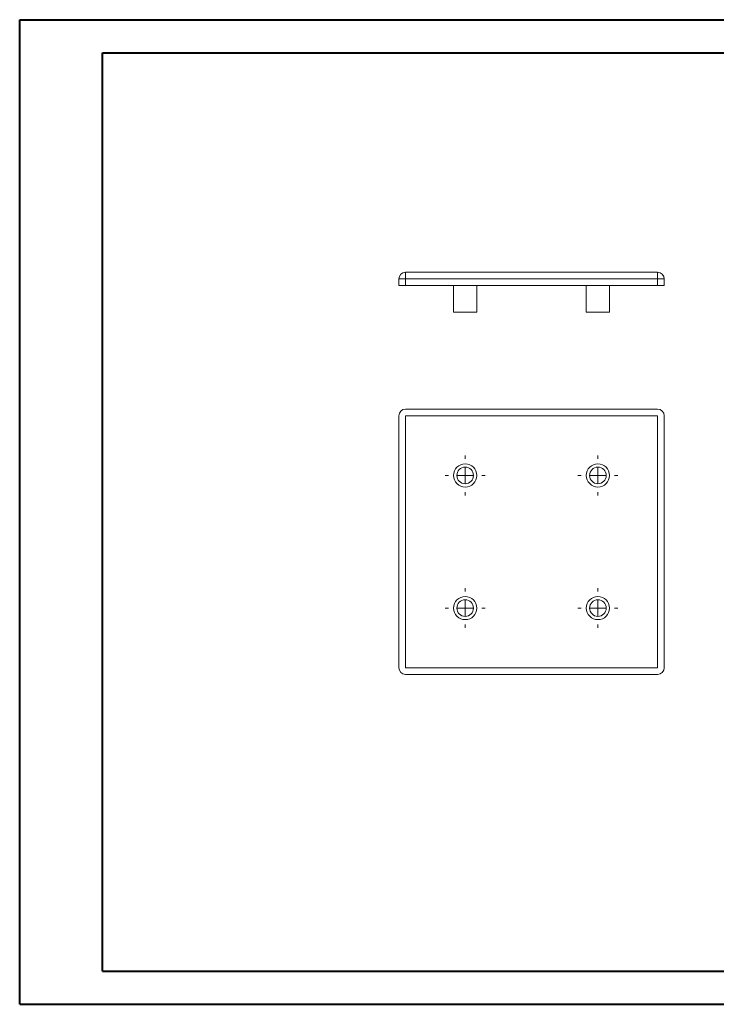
# Model space of a CAD drawing. Header units: millimetres. Extents: x 0 to 420, y 0 to 297.
# Tile 1 of 2: x 0 to 210, y 0 to 297. Entities that reach past the tile are written whole.
import ezdxf

# ---------------------------------------------------------------- set-up
doc = ezdxf.new("R2010")
doc.units = ezdxf.units.MM

# ---------------------------------------------------------------- blocks, each defined once
blk = doc.blocks.new('SW_CENTERMARKSYMBOL_0')
at = {"color": 0, "linetype": 'Continuous', "lineweight": 0}
for p, q in [((0, 5), (0, 6)), ((-5, 0), (-6, 0)), ((0, 0), (-2.5, 0)), ((0, 0), (0, 2.5)), ((0, 0), (0, -2.5)), ((0, 0), (2.5, 0)), ((5, 0), (6, 0)), ((0, -5), (0, -6))]:
    blk.add_line(p, q, dxfattribs=at)
blk = doc.blocks.new('SW_CENTERMARKSYMBOL_1')
at = {"color": 0, "linetype": 'Continuous', "lineweight": 0}
for p, q in [((0, 5), (0, 6)), ((-5, 0), (-6, 0)), ((0, 0), (-2.5, 0)), ((0, 0), (0, 2.5)), ((0, 0), (0, -2.5)), ((0, 0), (2.5, 0)), ((5, 0), (6, 0)), ((0, -5), (0, -6))]:
    blk.add_line(p, q, dxfattribs=at)
blk = doc.blocks.new('SW_CENTERMARKSYMBOL_2')
at = {"color": 0, "linetype": 'Continuous', "lineweight": 0}
for p, q in [((0, 5), (0, 6)), ((-5, 0), (-6, 0)), ((0, 0), (-2.5, 0)), ((0, 0), (0, 2.5)), ((0, 0), (0, -2.5)), ((0, 0), (2.5, 0)), ((5, 0), (6, 0)), ((0, -5), (0, -6))]:
    blk.add_line(p, q, dxfattribs=at)
blk = doc.blocks.new('SW_CENTERMARKSYMBOL_3')
at = {"color": 0, "linetype": 'Continuous', "lineweight": 0}
for p, q in [((0, 5), (0, 6)), ((-5, 0), (-6, 0)), ((0, 0), (-2.5, 0)), ((0, 0), (0, 2.5)), ((0, 0), (0, -2.5)), ((0, 0), (2.5, 0)), ((5, 0), (6, 0)), ((0, -5), (0, -6))]:
    blk.add_line(p, q, dxfattribs=at)

msp = doc.modelspace()

# ---------------------------------------------------------------- linework, layer by layer
at = {"color": 7, "linetype": 'Continuous', "lineweight": 40}
for p, q in [((0.08, 0.21), (0.08, 297.21)), ((0.08, 297.21), (420.08, 297.21)), ((25.08, 10.21), (25.08, 287.21)), ((25.08, 287.21), (410.08, 287.21)), ((25.08, 10.21), (410.08, 10.21)), ((0.08, 0.21), (420.08, 0.21))]:
    msp.add_line(p, q, dxfattribs=at)
at = {"color": 7, "linetype": 'Continuous', "lineweight": 15}
for p, q in [((116.38, 219.01), (116.38, 221.01)), ((116.38, 221.01), (192.38, 221.01)), ((192.38, 219.01), (192.38, 221.01)), ((116.38, 219.01), (114.38, 219.01)), ((114.38, 217.01), (114.38, 219.01)), ((116.38, 217.01), (114.38, 217.01)), ((192.38, 219.01), (116.38, 219.01)), ((116.38, 219.01), (116.38, 217.01)), ((192.38, 217.01), (116.38, 217.01)), ((130.88, 217.01), (130.88, 209.01)), ((137.88, 209.01), (137.88, 217.01)), ((170.88, 217.01), (170.88, 209.01)), ((177.88, 209.01), (177.88, 217.01)), ((192.38, 219.01), (194.38, 219.01)), ((192.38, 217.01), (192.38, 219.01)), ((194.38, 217.01), (192.38, 217.01)), ((194.38, 219.01), (194.38, 217.01)), ((137.88, 209.01), (130.88, 209.01)), ((177.88, 209.01), (170.88, 209.01)), ((192.38, 179.74), (116.38, 179.74)), ((114.38, 177.74), (114.38, 101.74)), ((116.38, 177.74), (116.38, 101.74)), ((192.38, 177.74), (116.38, 177.74)), ((192.38, 101.74), (192.38, 177.74)), ((194.38, 101.74), (194.38, 177.74)), ((116.38, 101.74), (192.38, 101.74)), ((116.38, 99.74), (192.38, 99.74))]:
    msp.add_line(p, q, dxfattribs=at)
for centre, radius in [((134.38, 159.74), 3.5), ((134.38, 159.74), 2.5), ((174.38, 159.74), 3.5), ((174.38, 159.74), 2.5), ((134.38, 119.74), 3.5), ((134.38, 119.74), 2.5), ((174.38, 119.74), 3.5), ((174.38, 119.74), 2.5)]:
    msp.add_circle(centre, radius, dxfattribs=at)
for centre, start, end in [((116.38, 219.01), 90, 180), ((192.38, 219.01), 0, 90), ((116.38, 177.74), 90, 180), ((192.38, 177.74), 0, 90), ((116.38, 101.74), 180, 270), ((192.38, 101.74), 270, 0)]:
    msp.add_arc(centre, 2, start, end, dxfattribs=at)

# ---------------------------------------------------------------- block references
at = {"color": 7, "linetype": 'Continuous', "lineweight": 0}
for name, p in [('SW_CENTERMARKSYMBOL_0', (134.38, 159.74)), ('SW_CENTERMARKSYMBOL_2', (174.38, 159.74)), ('SW_CENTERMARKSYMBOL_1', (134.38, 119.74)), ('SW_CENTERMARKSYMBOL_3', (174.38, 119.74))]:
    msp.add_blockref(name, p, dxfattribs=at)

doc.saveas('drawing.dxf')
